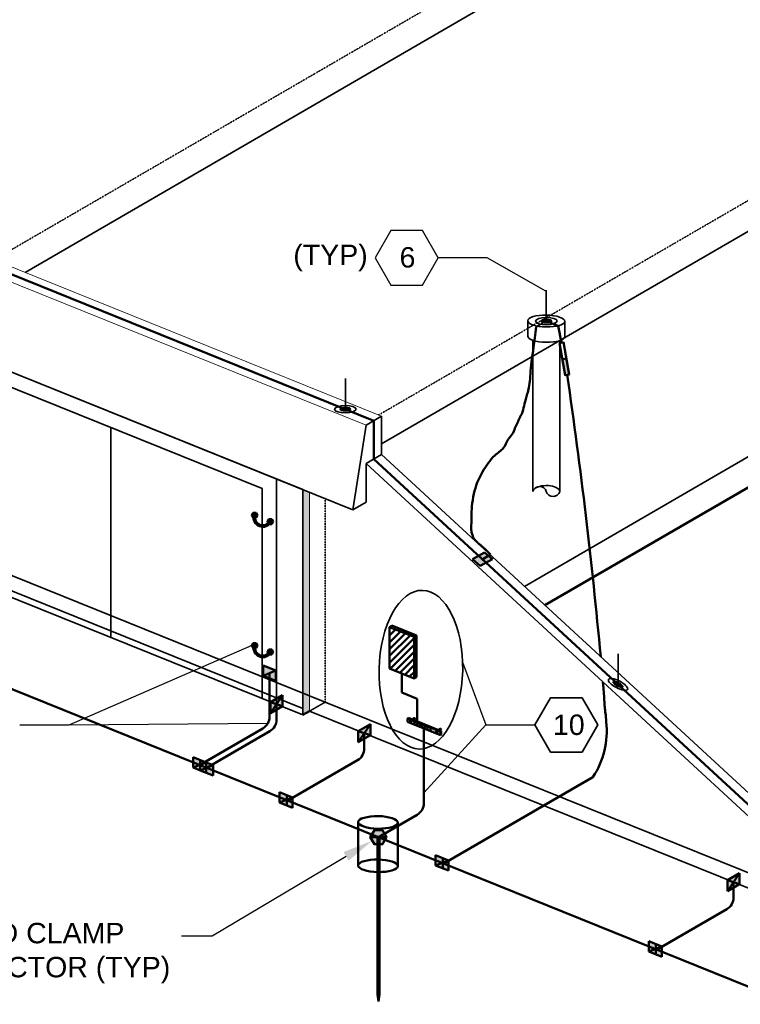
# Model space of a CAD drawing. Header units: inches. Extents: x 0 to 21849, y -2776 to 20143.
# Tile 16 of 47: x 1897 to 2321, y 2518 to 3096. Entities that reach past the tile are written whole.
import ezdxf
from ezdxf import colors
from ezdxf.entities.mleader import LeaderData, LeaderLine
from ezdxf.math import Vec2, Vec3

# ---------------------------------------------------------------- set-up
doc = ezdxf.new("R2010")
doc.units = ezdxf.units.IN
doc.header["$MEASUREMENT"] = 0
doc.linetypes.add('DOT', pattern=[0.25, 0, -0.25])
doc.linetypes.add('HIDDEN2', pattern=[0.1875, 0.125, -0.0625])
doc.layers.add('E-ANNO-TEXT', color=7, linetype='Continuous', lineweight=25)
doc.layers.add('E-DETL-GRPH', color=7, linetype='Continuous', lineweight=35)
doc.layers.add('E-LTNG-COND', color=7, linetype='Continuous', lineweight=50, true_color=0x690000)
doc.layers.add('E-LTNG-TERM', color=7, linetype='Continuous', lineweight=35, true_color=0x690000)
doc.styles.add('Annotative', font='arial.ttf')
doc.styles.get("Standard").update_dxf_attribs({"font": 'arial.ttf'})
doc.dimstyles.new('Annotative', dxfattribs={"dimscale": 0, "dimtxt": 0.18, "dimasz": 0.18, "dimexe": 0.18, "dimexo": 0.0625, "dimgap": 0.09, "dimtad": 0, "dimtih": 1, "dimtoh": 1, "dimdec": 4, "dimzin": 0, "dimdsep": 46, "dimtxsty": 'Standard', "dimcen": 0.09, "dimadec": 0, "dimazin": 0, "dimtfac": 1, "dimtdec": 4, "dimtofl": 0, "dimtmove": 0, "dimatfit": 3, "dimfxl": 1, "dimtolj": 1, "dimtzin": 0, "dimarcsym": 0})

msp = doc.modelspace()

# ---------------------------------------------------------------- hatches: boundary and pattern name
at = {"layer": 'E-DETL-GRPH', "transparency": 33554508}
h = msp.add_hatch(color=9, dxfattribs=at)
h.dxf.hatch_style = 1
h.paths.add_polyline_path([(2067.65, 2818.69), (2063.76, 2820.26), (2063.76, 2687.82), (2067.65, 2690.08)])
at = {"layer": 'E-LTNG-COND'}
h = msp.add_hatch(color=0, dxfattribs=at)
h.dxf.hatch_style = 1
h.paths.add_polyline_path([(2217.9, 2887.51), (2220.26, 2887.92), (2218.62, 2897.38), (2216.26, 2896.97)])
h = msp.add_hatch(color=0, dxfattribs=at)
h.dxf.hatch_style = 1
h.paths.add_polyline_path([(2034.51, 2806.64), (2033.66, 2805.18), (2034.51, 2803.71), (2036.2, 2803.71), (2037.05, 2805.18), (2036.2, 2806.64)])
h = msp.add_hatch(dxfattribs=at)
h.set_pattern_fill('NET3', color=0, scale=5.2668)
h.set_pattern_definition([(0, (513.35054, 1549.47134), (0, 0.65835), []), (60, (513.35054, 1549.47134), (-0.57014782, 0.329175), []), (120, (513.35054, 1549.47134), (-0.57014782, -0.329175), [])])
h.paths.add_polyline_path([(2044.98, 2801.29), (2044.15, 2801.63, -0.880592), (2035.77, 2805.01), (2034.93, 2805.35, 0.902143)])
h = msp.add_hatch(color=0, dxfattribs=at)
h.dxf.hatch_style = 1
h.paths.add_polyline_path([(2043.72, 2802.93), (2042.87, 2801.46), (2043.72, 2800), (2045.41, 2800), (2046.26, 2801.46), (2045.41, 2802.93)])
h = msp.add_hatch(color=0, dxfattribs=at)
h.dxf.hatch_style = 1
h.paths.add_polyline_path([(2163.36, 2779.38), (2168, 2775.52), (2170.53, 2783.31)])
h.paths.add_polyline_path([(2170.53, 2783.31), (2168, 2775.52), (2175.18, 2779.45)])
h = msp.add_hatch(color=0, dxfattribs=at)
h.dxf.hatch_style = 1
h.paths.add_polyline_path([(2116.05, 2740.36), (2114.58, 2739.51), (2129.09, 2733.65), (2130.55, 2734.51)])
h.paths.add_polyline_path([(2130.55, 2734.51), (2129.09, 2733.65), (2129.09, 2709.25), (2130.55, 2710.11)])
h = msp.add_hatch(dxfattribs=at)
h.set_pattern_fill('ANSI31', color=0, scale=22.572)
h.set_pattern_definition([(45, (425.679, 1568.2618), (-1.9951018, 1.9951018), [])])
h.paths.add_polyline_path([(2129.09, 2733.65), (2114.58, 2739.51), (2114.58, 2715.11), (2129.09, 2709.25)])
h = msp.add_hatch(color=0, dxfattribs=at)
h.dxf.hatch_style = 1
h.paths.add_polyline_path([(2034.51, 2730.02), (2033.66, 2728.56), (2034.51, 2727.09), (2036.2, 2727.09), (2037.05, 2728.56), (2036.2, 2730.02)])
h = msp.add_hatch(dxfattribs=at)
h.set_pattern_fill('NET3', color=0, scale=5.2668)
h.set_pattern_definition([(0, (513.35054, 1472.8502), (0, 0.65835), []), (60, (513.35054, 1472.8502), (-0.57014782, 0.329175), []), (120, (513.35054, 1472.8502), (-0.57014782, -0.329175), [])])
h.paths.add_polyline_path([(2044.98, 2724.67), (2044.15, 2725.01, -0.880592), (2035.77, 2728.39), (2034.93, 2728.73, 0.902143)])
h = msp.add_hatch(color=0, dxfattribs=at)
h.dxf.hatch_style = 1
h.paths.add_polyline_path([(2043.72, 2726.31), (2042.87, 2724.84), (2043.72, 2723.38), (2045.41, 2723.38), (2046.26, 2724.84), (2045.41, 2726.31)])
h = msp.add_hatch(color=0, dxfattribs=at)
h.dxf.hatch_style = 1
h.paths.add_polyline_path([(2040.28, 2716.91), (2040.28, 2710.88), (2047.89, 2713.91)])
h.paths.add_polyline_path([(2047.89, 2713.91), (2040.28, 2710.88), (2047.89, 2707.87)])
h = msp.add_hatch(color=0, dxfattribs=at)
h.dxf.hatch_style = 1
h.paths.add_polyline_path([(2051.78, 2692.89), (2051.78, 2699.37), (2044.71, 2695.28), (2044.71, 2688.78)])
h = msp.add_hatch(color=0, dxfattribs=at)
h.dxf.hatch_style = 1
h.paths.add_polyline_path([(2125.71, 2686.09), (2125.22, 2685.81), (2127.53, 2684.88), (2128.02, 2685.16)])
h.paths.add_polyline_path([(2128.8, 2684.85), (2128.31, 2684.56), (2144.51, 2678.03), (2144.99, 2678.31)])
h = msp.add_hatch(color=0, dxfattribs=at)
h.dxf.hatch_style = 1
edge = h.paths.add_edge_path()
edge.add_line((2144.51, 2676), (2144.51, 2678.03))
edge.add_line((2144.51, 2678.03), (2143.65, 2678.37))
edge.add_line((2143.65, 2678.37), (2142.51, 2677.71))
edge.add_ellipse((2142.29, 2677.97), major_axis=(0, -0.385), ratio=0.754079, start_angle=180, end_angle=407.26965, ccw=False)
edge.add_line((2142.29, 2678.36), (2142.87, 2678.69))
edge.add_line((2142.87, 2678.69), (2128.31, 2684.56))
edge.add_line((2128.31, 2684.56), (2127.23, 2683.93))
edge.add_ellipse((2127.01, 2684.19), major_axis=(0, -0.385), ratio=0.754079, start_angle=180, end_angle=407.26965, ccw=False)
edge.add_line((2127.01, 2684.58), (2127.53, 2684.88))
edge.add_line((2127.53, 2684.88), (2125.22, 2685.81))
edge.add_line((2125.22, 2685.81), (2125.22, 2683.78))
edge.add_line((2125.22, 2683.78), (2144.51, 2676))
edge = h.paths.add_edge_path(flags=16)
edge.add_ellipse((2138.76, 2678.81), major_axis=(0, -0.192), ratio=0.754079, start_angle=0, end_angle=360)
edge = h.paths.add_edge_path(flags=16)
edge.add_ellipse((2138.76, 2679.82), major_axis=(0, -0.192), ratio=0.754079, start_angle=0, end_angle=360)
edge = h.paths.add_edge_path(flags=16)
edge.add_ellipse((2136.97, 2679.55), major_axis=(0, -0.192), ratio=0.754079, start_angle=0, end_angle=360)
edge = h.paths.add_edge_path(flags=16)
edge.add_ellipse((2136.97, 2680.56), major_axis=(0, -0.192), ratio=0.754079, start_angle=0, end_angle=360)
edge = h.paths.add_edge_path(flags=16)
edge.add_ellipse((2135.41, 2680.23), major_axis=(0, -0.192), ratio=0.754079, start_angle=0, end_angle=360)
edge = h.paths.add_edge_path(flags=16)
edge.add_ellipse((2135.41, 2681.23), major_axis=(0, -0.192), ratio=0.754079, start_angle=0, end_angle=360)
edge = h.paths.add_edge_path(flags=16)
edge.add_ellipse((2133.84, 2680.81), major_axis=(0, -0.192), ratio=0.754079, start_angle=0, end_angle=360)
edge = h.paths.add_edge_path(flags=16)
edge.add_ellipse((2133.84, 2681.81), major_axis=(0, -0.192), ratio=0.754079, start_angle=0, end_angle=360)
edge = h.paths.add_edge_path(flags=16)
edge.add_ellipse((2132.38, 2681.39), major_axis=(0, -0.192), ratio=0.754079, start_angle=0, end_angle=360)
edge = h.paths.add_edge_path(flags=16)
edge.add_ellipse((2132.38, 2682.4), major_axis=(0, -0.192), ratio=0.754079, start_angle=0, end_angle=360)
edge = h.paths.add_edge_path(flags=16)
edge.add_ellipse((2130.85, 2682.02), major_axis=(0, -0.192), ratio=0.754079, start_angle=0, end_angle=360)
edge = h.paths.add_edge_path(flags=16)
edge.add_ellipse((2130.85, 2683.02), major_axis=(0, -0.192), ratio=0.754079, start_angle=0, end_angle=360)
edge = h.paths.add_edge_path(flags=16)
edge.add_ellipse((2129.23, 2682.66), major_axis=(0, -0.192), ratio=0.754079, start_angle=0, end_angle=360)
edge = h.paths.add_edge_path(flags=16)
edge.add_ellipse((2129.23, 2683.67), major_axis=(0, -0.192), ratio=0.754079, start_angle=0, end_angle=360)
h = msp.add_hatch(color=0, dxfattribs=at)
h.dxf.hatch_style = 1
edge = h.paths.add_edge_path()
edge.add_ellipse((2129.4, 2685.58), major_axis=(0, -0.385), ratio=0.754079, start_angle=227.26965, end_angle=270, ccw=False)
edge.add_line((2129.19, 2685.84), (2128.02, 2685.16))
edge.add_line((2128.02, 2685.16), (2128.24, 2685.07))
edge.add_line((2128.24, 2685.07), (2129.11, 2685.58))
edge = h.paths.add_edge_path()
edge.add_ellipse((2129.4, 2685.58), major_axis=(0, -0.385), ratio=0.754079, start_angle=270, end_angle=317.26965, ccw=False)
edge.add_line((2129.11, 2685.58), (2128.24, 2685.07))
edge.add_line((2128.24, 2685.07), (2128.58, 2684.93))
edge.add_line((2128.58, 2684.93), (2129.2, 2685.3))
edge = h.paths.add_edge_path()
edge.add_ellipse((2129.4, 2685.58), major_axis=(0, -0.385), ratio=0.754079, start_angle=317.26965, end_angle=360, ccw=False)
edge.add_line((2129.2, 2685.3), (2128.58, 2684.93))
edge.add_line((2128.58, 2684.93), (2128.8, 2684.85))
edge.add_line((2128.8, 2684.85), (2129.4, 2685.19))
edge = h.paths.add_edge_path()
edge.add_ellipse((2129.4, 2685.58), major_axis=(0, -0.385), ratio=0.754079, start_angle=0, end_angle=90)
edge.add_line((2129.69, 2685.58), (2129.2, 2685.3))
edge.add_ellipse((2129.4, 2685.58), major_axis=(0, -0.385), ratio=0.754079, start_angle=317.26965, end_angle=360)
edge = h.paths.add_edge_path()
edge.add_line((2128.31, 2684.56), (2128.09, 2684.65))
edge.add_line((2128.09, 2684.65), (2127.3, 2684.19))
edge.add_ellipse((2127.01, 2684.19), major_axis=(0, -0.385), ratio=0.754079, start_angle=50.97478, end_angle=90, ccw=False)
edge.add_ellipse((2127.01, 2684.19), major_axis=(0, -0.385), ratio=0.754079, start_angle=47.26965, end_angle=50.97478, ccw=False)
edge.add_line((2127.23, 2683.93), (2128.31, 2684.56))
edge = h.paths.add_edge_path()
edge.add_line((2128.09, 2684.65), (2127.75, 2684.79))
edge.add_line((2127.75, 2684.79), (2127.21, 2684.48))
edge.add_ellipse((2127.01, 2684.19), major_axis=(0, -0.385), ratio=0.754079, start_angle=90, end_angle=137.26965, ccw=False)
edge.add_line((2127.3, 2684.19), (2128.09, 2684.65))
edge = h.paths.add_edge_path()
edge.add_line((2127.75, 2684.79), (2127.53, 2684.88))
edge.add_line((2127.53, 2684.88), (2127.01, 2684.58))
edge.add_ellipse((2127.01, 2684.19), major_axis=(0, -0.385), ratio=0.754079, start_angle=176.29487, end_angle=180, ccw=False)
edge.add_ellipse((2127.01, 2684.19), major_axis=(0, -0.385), ratio=0.754079, start_angle=137.26965, end_angle=176.29487, ccw=False)
edge.add_line((2127.21, 2684.48), (2127.75, 2684.79))
h = msp.add_hatch(color=0, dxfattribs=at)
h.dxf.hatch_style = 1
edge = h.paths.add_edge_path()
edge.add_ellipse((2129.4, 2685.58), major_axis=(0, -0.385), ratio=0.754079, start_angle=227.26965, end_angle=317.26965)
edge.add_line((2129.2, 2685.3), (2129.69, 2685.58))
edge.add_ellipse((2129.4, 2685.58), major_axis=(0, -0.385), ratio=0.754079, start_angle=90, end_angle=180)
edge.add_line((2129.4, 2685.96), (2129.19, 2685.84))
h = msp.add_hatch(color=0, dxfattribs=at)
h.dxf.hatch_style = 1
h.paths.add_polyline_path([(2103.36, 2675.89), (2103.36, 2682.38), (2096.28, 2678.28), (2096.28, 2671.79)])
h = msp.add_hatch(color=0, dxfattribs=at)
h.dxf.hatch_style = 1
h.paths.add_polyline_path([(2128.24, 2685.07), (2128.02, 2685.16), (2127.53, 2684.88), (2127.75, 2684.79)])
h.paths.add_polyline_path([(2128.58, 2684.93), (2128.24, 2685.07), (2127.75, 2684.79), (2128.09, 2684.65)])
h.paths.add_polyline_path([(2128.8, 2684.85), (2128.58, 2684.93), (2128.09, 2684.65), (2128.31, 2684.56)])
h = msp.add_hatch(color=0, dxfattribs=at)
h.dxf.hatch_style = 1
edge = h.paths.add_edge_path()
edge.add_ellipse((2144.68, 2679.36), major_axis=(0, -0.385), ratio=0.754079, start_angle=227.26965, end_angle=270, ccw=False)
edge.add_line((2144.47, 2679.62), (2143.35, 2678.97))
edge.add_line((2143.35, 2678.97), (2143.57, 2678.88))
edge.add_line((2143.57, 2678.88), (2144.39, 2679.36))
edge = h.paths.add_edge_path()
edge.add_ellipse((2144.68, 2679.36), major_axis=(0, -0.385), ratio=0.754079, start_angle=270, end_angle=317.26965, ccw=False)
edge.add_line((2144.39, 2679.36), (2143.57, 2678.88))
edge.add_line((2143.57, 2678.88), (2143.92, 2678.75))
edge.add_line((2143.92, 2678.75), (2144.48, 2679.07))
edge = h.paths.add_edge_path()
edge.add_ellipse((2144.68, 2679.36), major_axis=(0, -0.385), ratio=0.754079, start_angle=317.26965, end_angle=360, ccw=False)
edge.add_line((2144.48, 2679.07), (2143.92, 2678.75))
edge.add_line((2143.92, 2678.75), (2144.14, 2678.66))
edge.add_line((2144.14, 2678.66), (2144.68, 2678.97))
edge = h.paths.add_edge_path()
edge.add_ellipse((2144.68, 2679.36), major_axis=(0, -0.385), ratio=0.754079, start_angle=0, end_angle=90)
edge.add_line((2144.97, 2679.36), (2144.48, 2679.07))
edge.add_ellipse((2144.68, 2679.36), major_axis=(0, -0.385), ratio=0.754079, start_angle=317.26965, end_angle=360)
h = msp.add_hatch(color=0, dxfattribs=at)
h.dxf.hatch_style = 1
edge = h.paths.add_edge_path()
edge.add_ellipse((2144.68, 2679.36), major_axis=(0, -0.385), ratio=0.754079, start_angle=227.26965, end_angle=317.26965)
edge.add_line((2144.48, 2679.07), (2144.97, 2679.36))
edge.add_ellipse((2144.68, 2679.36), major_axis=(0, -0.385), ratio=0.754079, start_angle=90, end_angle=180)
edge.add_line((2144.68, 2679.74), (2144.47, 2679.62))
h = msp.add_hatch(color=0, dxfattribs=at)
h.dxf.hatch_style = 1
edge = h.paths.add_edge_path()
edge.add_line((2143.09, 2678.6), (2142.87, 2678.69))
edge.add_line((2142.87, 2678.69), (2142.29, 2678.36))
edge.add_ellipse((2142.29, 2677.97), major_axis=(0, -0.385), ratio=0.754079, start_angle=176.29487, end_angle=180, ccw=False)
edge.add_ellipse((2142.29, 2677.97), major_axis=(0, -0.385), ratio=0.754079, start_angle=137.26965, end_angle=176.29487, ccw=False)
edge.add_line((2142.49, 2678.25), (2143.09, 2678.6))
edge = h.paths.add_edge_path()
edge.add_line((2143.43, 2678.46), (2143.09, 2678.6))
edge.add_line((2143.09, 2678.6), (2142.49, 2678.25))
edge.add_ellipse((2142.29, 2677.97), major_axis=(0, -0.385), ratio=0.754079, start_angle=90, end_angle=137.26965, ccw=False)
edge.add_line((2142.58, 2677.97), (2143.43, 2678.46))
edge = h.paths.add_edge_path()
edge.add_line((2143.65, 2678.37), (2143.43, 2678.46))
edge.add_line((2143.43, 2678.46), (2142.58, 2677.97))
edge.add_ellipse((2142.29, 2677.97), major_axis=(0, -0.385), ratio=0.754079, start_angle=50.97478, end_angle=90, ccw=False)
edge.add_ellipse((2142.29, 2677.97), major_axis=(0, -0.385), ratio=0.754079, start_angle=47.26965, end_angle=50.97478, ccw=False)
edge.add_line((2142.51, 2677.71), (2143.65, 2678.37))
h = msp.add_hatch(color=0, dxfattribs=at)
h.dxf.hatch_style = 1
h.paths.add_polyline_path([(2144.99, 2678.31), (2144.51, 2678.03), (2144.51, 2676), (2144.99, 2676.28)])
h = msp.add_hatch(color=0, dxfattribs=at)
h.dxf.hatch_style = 1
h.paths.add_polyline_path([(1999.23, 2662.91), (1999.23, 2656.88), (2006.83, 2659.91)])
h.paths.add_polyline_path([(2006.83, 2659.91), (1999.23, 2656.88), (2006.83, 2653.86)])
h = msp.add_hatch(color=0, dxfattribs=at)
h.dxf.hatch_style = 1
h.paths.add_polyline_path([(2003.39, 2661.23), (2003.39, 2655.2), (2010.99, 2658.23)])
h.paths.add_polyline_path([(2010.99, 2658.23), (2003.39, 2655.2), (2010.99, 2652.19)])
h = msp.add_hatch(color=0, dxfattribs=at)
h.dxf.hatch_style = 1
h.paths.add_polyline_path([(2049.97, 2642.35), (2049.97, 2636.32), (2057.57, 2639.34)])
h.paths.add_polyline_path([(2057.57, 2639.34), (2049.97, 2636.32), (2057.57, 2633.3)])
h = msp.add_hatch(color=0, dxfattribs=at)
h.dxf.hatch_style = 1
h.paths.add_polyline_path([(2105.75, 2620.13), (2103.35, 2615.97), (2105.75, 2611.82), (2110.55, 2611.82), (2112.95, 2615.97), (2110.55, 2620.13)])
h = msp.add_hatch(color=0, dxfattribs=at)
h.dxf.hatch_style = 1
h.paths.add_polyline_path([(2108.65, 2611.82), (2107.65, 2611.82), (2107.65, 2523.49), (2108.65, 2523.49)])
h = msp.add_hatch(color=0, dxfattribs=at)
h.dxf.hatch_style = 1
h.paths.add_polyline_path([(2141.7, 2605.36), (2141.7, 2599.33), (2149.31, 2602.36)])
h.paths.add_polyline_path([(2149.31, 2602.36), (2141.7, 2599.33), (2149.31, 2596.32)])
h = msp.add_hatch(color=0, dxfattribs=at)
h.dxf.hatch_style = 1
h.paths.add_polyline_path([(2320.42, 2588.32), (2320.42, 2594.8), (2313.34, 2590.71), (2313.34, 2584.21)])
h = msp.add_hatch(color=0, dxfattribs=at)
h.dxf.hatch_style = 1
h.paths.add_polyline_path([(2267.03, 2554.77), (2267.03, 2548.74), (2274.64, 2551.77)])
h.paths.add_polyline_path([(2274.64, 2551.77), (2267.03, 2548.74), (2274.64, 2545.73)])
h = msp.add_hatch(color=0, dxfattribs=at)
h.dxf.hatch_style = 1
h.paths.add_polyline_path([(2108.15, 2523.49), (2107.65, 2523.49), (2108.15, 2519.44)])
h.paths.add_polyline_path([(2108.65, 2523.49), (2108.15, 2523.49), (2108.15, 2519.44)])
at = {"layer": 'E-LTNG-TERM'}
h = msp.add_hatch(color=0, dxfattribs=at)
h.dxf.hatch_style = 1
edge = h.paths.add_edge_path()
edge.add_line((2205.8, 2919.74), (2204.8, 2920.15))
edge.add_ellipse((2206.8, 2919.34), major_axis=(3.16, 0.03), ratio=0.336663, start_angle=129.00175, end_angle=130.97666)
edge.add_line((2204.72, 2920.12), (2203.71, 2919.54))
edge.add_ellipse((2206.8, 2919.34), major_axis=(3.16, 0.03), ratio=0.336663, start_angle=167.57112, end_angle=309.00175)
edge.add_line((2208.8, 2918.53), (2207.8, 2918.94))
edge.add_ellipse((2206.8, 2919.34), major_axis=(1.58, 0.02), ratio=0.336663, start_angle=129.00175, end_angle=309.00175, ccw=False)
edge = h.paths.add_edge_path()
edge.add_ellipse((2206.8, 2919.34), major_axis=(3.16, 0.03), ratio=0.336663, start_angle=89.79804, end_angle=129.00175)
edge.add_line((2204.8, 2920.15), (2205.8, 2919.74))
edge.add_ellipse((2206.8, 2919.34), major_axis=(1.58, 0.02), ratio=0.336663, start_angle=89.79804, end_angle=129.00175, ccw=False)
edge.add_line((2206.8, 2919.87), (2206.8, 2920.4))
edge = h.paths.add_edge_path()
edge.add_ellipse((2206.8, 2919.34), major_axis=(3.16, 0.03), ratio=0.336663, start_angle=309.00175, end_angle=449.79804)
edge.add_line((2206.8, 2920.4), (2206.8, 2919.87))
edge.add_ellipse((2206.8, 2919.34), major_axis=(1.58, 0.02), ratio=0.336663, start_angle=309.00175, end_angle=449.79804, ccw=False)
edge.add_line((2207.8, 2918.94), (2208.8, 2918.53))
edge = h.paths.add_edge_path(flags=17)
edge.add_ellipse((2206.8, 2919.34), major_axis=(3.16, 0.03), ratio=0.336663, start_angle=130.97666, end_angle=167.57112)
edge.add_line((2203.71, 2919.54), (2204.72, 2920.12))
h = msp.add_hatch(color=0, dxfattribs=at)
h.dxf.hatch_style = 1
edge = h.paths.add_edge_path()
edge.add_ellipse((2206.8, 2919.34), major_axis=(1.58, 0.02), ratio=0.336663, start_angle=89.79804, end_angle=209.87715)
edge.add_line((2205.43, 2919.06), (2206.8, 2919.34))
edge.add_line((2206.8, 2919.34), (2206.8, 2919.87))
edge = h.paths.add_edge_path()
edge.add_ellipse((2206.8, 2919.34), major_axis=(1.58, 0.02), ratio=0.336663, start_angle=29.87715, end_angle=89.79804)
edge.add_line((2206.8, 2919.87), (2206.8, 2919.34))
edge.add_line((2206.8, 2919.34), (2208.17, 2919.62))
edge = h.paths.add_edge_path()
edge.add_ellipse((2206.8, 2919.34), major_axis=(1.58, 0.02), ratio=0.336663, start_angle=209.87715, end_angle=389.87715)
edge.add_line((2208.17, 2919.62), (2205.43, 2919.06))
h = msp.add_hatch(color=0, dxfattribs=at)
h.dxf.hatch_style = 1
edge = h.paths.add_edge_path()
edge.add_ellipse((2088.68, 2867.51), major_axis=(3.16, 0.03), ratio=0.336663, start_angle=89.79804, end_angle=129.00175)
edge.add_line((2086.69, 2868.32), (2087.68, 2867.92))
edge.add_ellipse((2088.68, 2867.51), major_axis=(1.58, 0.02), ratio=0.336663, start_angle=89.79804, end_angle=129.00175, ccw=False)
edge.add_line((2088.68, 2868.05), (2088.68, 2868.58))
edge = h.paths.add_edge_path()
edge.add_ellipse((2088.68, 2867.51), major_axis=(3.16, 0.03), ratio=0.336663, start_angle=129.00175, end_angle=166.14227)
edge.add_arc((2088.08, 2880.53), 13.03, 259.06246, 265.70156)
edge.add_ellipse((2088.68, 2867.51), major_axis=(1.58, 0.02), ratio=0.336663, start_angle=129.00175, end_angle=175.76496, ccw=False)
edge.add_line((2087.68, 2867.92), (2086.69, 2868.32))
edge = h.paths.add_edge_path()
edge.add_ellipse((2088.68, 2867.51), major_axis=(3.16, 0.03), ratio=0.336663, start_angle=309.00175, end_angle=449.79804)
edge.add_line((2088.68, 2868.58), (2088.68, 2868.05))
edge.add_ellipse((2088.68, 2867.51), major_axis=(1.58, 0.02), ratio=0.336663, start_angle=309.00175, end_angle=449.79804, ccw=False)
edge.add_line((2089.68, 2867.11), (2090.68, 2866.71))
edge = h.paths.add_edge_path()
edge.add_ellipse((2088.68, 2867.51), major_axis=(1.58, 0.02), ratio=0.336663, start_angle=175.76496, end_angle=309.00175, ccw=False)
edge.add_arc((2088.08, 2880.53), 13.03, 259.06246, 265.70156, ccw=False)
edge.add_ellipse((2088.68, 2867.51), major_axis=(3.16, 0.03), ratio=0.336663, start_angle=166.14227, end_angle=309.00175)
edge.add_line((2090.68, 2866.71), (2089.68, 2867.11))
h = msp.add_hatch(color=0, dxfattribs=at)
h.dxf.hatch_style = 1
edge = h.paths.add_edge_path()
edge.add_ellipse((2088.68, 2867.51), major_axis=(1.58, 0.02), ratio=0.336663, start_angle=89.79804, end_angle=360)
edge.add_ellipse((2088.68, 2867.51), major_axis=(1.58, 0.02), ratio=0.336663, start_angle=0, end_angle=89.79804)
h = msp.add_hatch(color=0, dxfattribs=at)
h.dxf.hatch_style = 1
edge = h.paths.add_edge_path(flags=17)
edge.add_ellipse((2248.96, 2705.76), major_axis=(2.8, -1.46), ratio=0.336663, start_angle=99.9458, end_angle=141.28753)
edge.add_line((2247.08, 2707.49), (2248.02, 2706.63))
edge.add_ellipse((2248.96, 2705.76), major_axis=(1.4, -0.73), ratio=0.336663, start_angle=99.9458, end_angle=141.44313, ccw=False)
edge.add_line((2248.96, 2706.35), (2248.96, 2706.95))
edge = h.paths.add_edge_path()
edge.add_ellipse((2248.96, 2705.76), major_axis=(2.8, -1.46), ratio=0.336663, start_angle=320.97634, end_angle=459.9458)
edge.add_line((2248.96, 2706.95), (2248.96, 2706.35))
edge.add_ellipse((2248.96, 2705.76), major_axis=(1.4, -0.73), ratio=0.336663, start_angle=320.82074, end_angle=459.9458, ccw=False)
edge.add_line((2249.89, 2704.9), (2250.83, 2704.03))
edge = h.paths.add_edge_path()
edge.add_ellipse((2248.96, 2705.76), major_axis=(1.4, -0.73), ratio=0.336663, start_angle=141.44313, end_angle=320.82074, ccw=False)
edge.add_line((2248.02, 2706.63), (2247.08, 2707.49))
edge.add_ellipse((2248.96, 2705.76), major_axis=(2.8, -1.46), ratio=0.336663, start_angle=141.28753, end_angle=320.97634)
edge.add_line((2250.83, 2704.03), (2249.89, 2704.9))
h = msp.add_hatch(color=0, dxfattribs=at)
h.dxf.hatch_style = 1
edge = h.paths.add_edge_path()
edge.add_ellipse((2248.96, 2705.76), major_axis=(1.4, -0.73), ratio=0.336663, start_angle=0, end_angle=360)

# ---------------------------------------------------------------- linework, layer by layer
at = {"layer": 'E-ANNO-TEXT', "color": 0}
msp.add_lwpolyline([(2115.48, 2940.51), (2133.94, 2940.51), (2143.17, 2956.5), (2133.94, 2972.49), (2115.48, 2972.49), (2106.25, 2956.5)], close=True, dxfattribs=at)
at = {"layer": 'E-DETL-GRPH', "color": 9}
for p, q in [((1900.52, 2947.92), (2670.26, 3394.63)), ((2109.99, 2847.09), (2896.32, 3303.42)), ((1808.4, 2923.29), (2093.06, 2808.43)), ((1837.71, 2911.47), (2063.76, 2820.26)), ((2198.92, 2908.02), (2198.92, 2819.11)), ((1861.6, 2892.8), (2039.87, 2820.87)), ((2100.87, 2858.11), (2109.99, 2863.4)), ((2109.99, 2863.4), (2109.99, 2840.83)), ((1950.73, 2856.84), (1950.73, 2733.43)), ((2100.87, 2858.11), (2093.06, 2808.43)), ((2100.86, 2835.53), (2109.99, 2840.83)), ((2100.86, 2835.53), (2100.86, 2812.96)), ((2048.25, 2694.08), (2048.25, 2826.52)), ((2039.87, 2697.46), (2039.87, 2820.87)), ((2063.76, 2820.26), (2063.76, 2687.82)), ((1837.71, 2779.03), (2063.76, 2687.82)), ((2067.65, 2690.08), (2387.93, 2560.85))]:
    msp.add_line(p, q, dxfattribs=at)
at = {"layer": 'E-DETL-GRPH', "color": 9, "linetype": 'DOT', "ltscale": 0.15}
for p, q in [((2070.58, 3064.67), (2255.26, 3171.85)), ((2285.52, 2967.01), (2583.45, 3139.91)), ((1882.16, 2955.33), (2070.58, 3064.67)), ((2108.22, 2864.12), (2285.52, 2967.01))]:
    msp.add_line(p, q, dxfattribs=at)
at = {"layer": 'E-DETL-GRPH', "color": 9, "linetype": 'Continuous'}
for p, q in [((2193.95, 2763.37), (2896.33, 3170.96)), ((2195.85, 2919.52), (2195.85, 2910.46)), ((2217.75, 2919.16), (2217.75, 2910.13)), ((2214.68, 2907.79), (2214.68, 2819.11)), ((1850.72, 2786.59), (2076.78, 2695.37)), ((1841.59, 2781.3), (2063.76, 2691.65)), ((2076.78, 2695.37), (2397.06, 2566.14))]:
    msp.add_line(p, q, dxfattribs=at)
at = {"layer": 'E-DETL-GRPH', "color": 9, "lineweight": 9}
for p, q in [((1825.33, 2978.26), (2109.99, 2863.4)), ((1816.21, 2972.97), (2100.87, 2858.11)), ((2109.99, 2840.83), (2397.06, 2575.99)), ((2100.86, 2835.53), (2387.93, 2570.7)), ((2067.65, 2818.69), (2067.65, 2690.08))]:
    msp.add_line(p, q, dxfattribs=at)
at = {"layer": 'E-DETL-GRPH', "color": 9, "linetype": 'HIDDEN2'}
for p, q in [((2076.78, 2695.37), (2076.78, 2815.01)), ((2067.65, 2690.08), (2076.78, 2695.37))]:
    msp.add_line(p, q, dxfattribs=at)
at = {"layer": 'E-DETL-GRPH', "color": 0}
msp.add_line((2093.06, 2808.43), (2100.86, 2812.96), dxfattribs=at)
msp.add_lwpolyline([(2209.35, 2666), (2227.81, 2666), (2237.04, 2681.98), (2227.81, 2697.97), (2209.35, 2697.97), (2200.12, 2681.98)], close=True, dxfattribs=at)
at = {"layer": 'E-DETL-GRPH', "color": 9, "linetype": 'Continuous'}
for centre, start, end in [((2202.86, 2817.97), 16.10967, 163.89033), ((2210.74, 2820.25), 196.10967, 343.89033)]:
    msp.add_arc(centre, 4.1, start, end, dxfattribs=at)
at = {"layer": 'E-DETL-GRPH', "color": 9}
msp.add_ellipse((2206.8, 2919.34), major_axis=(10.95, -0.18), ratio=0.31706, dxfattribs=at)
at = {"layer": 'E-DETL-GRPH', "color": 0, "linetype": 'Continuous'}
for centre, major_axis, ratio in [((2206.8, 2919.34), (3.16, 0.03), 0.336663), ((2133.06, 2714.41), (-1.02, -46.65), 0.526842)]:
    msp.add_ellipse(centre, major_axis=major_axis, ratio=ratio, dxfattribs=at)
at = {"layer": 'E-DETL-GRPH', "color": 9}
for centre, major_axis, ratio, start_param, end_param in [((2206.8, 2910.32), (10.95, -0.18), 0.31706, 3.141593, 6.283185), ((2206.8, 2819.11), (7.88, 0), 0.448424, 5.300183, 9.424778)]:
    msp.add_ellipse(centre, major_axis=major_axis, ratio=ratio, start_param=start_param, end_param=end_param, dxfattribs=at)
at = {"layer": 'E-LTNG-COND', "color": 0}
for p, q in [((2205.98, 2752.27), (2896.3, 3153)), ((2105.43, 2860.76), (1820.77, 2975.61)), ((2206.8, 2919.34), (2213.73, 2916.54)), ((2215.8, 2906.63), (2213.73, 2916.54)), ((2218.62, 2897.38), (2216.26, 2896.97)), ((1446.7, 2882.87), (2351.6, 2517.75)), ((2105.43, 2860.76), (2105.43, 2838.18)), ((2105.43, 2838.18), (2357.17, 2605.92)), ((2034.93, 2805.35), (2035.77, 2805.01)), ((2044.15, 2801.63), (2044.98, 2801.29)), ((2163.36, 2779.38), (2170.53, 2783.31)), ((2163.36, 2779.38), (2168, 2775.52)), ((2175.18, 2779.45), (2168, 2775.52)), ((2169.47, 2779.44), (2174.05, 2782.07)), ((2170.53, 2783.31), (2175.18, 2779.45)), ((2116.05, 2740.36), (2114.58, 2739.51)), ((2114.58, 2739.51), (2129.09, 2733.65)), ((2114.58, 2739.51), (2114.58, 2715.11)), ((2116.05, 2740.36), (2130.55, 2734.51)), ((2130.55, 2734.51), (2129.09, 2733.65)), ((2129.09, 2733.65), (2129.09, 2709.25)), ((2130.55, 2734.51), (2130.55, 2710.11)), ((2034.93, 2728.73), (2035.77, 2728.39)), ((2044.15, 2725.01), (2044.98, 2724.67)), ((2040.28, 2716.92), (2040.28, 2710.88)), ((2040.29, 2716.91), (2047.89, 2713.91)), ((2040.29, 2716.91), (2047.89, 2713.91)), ((2114.58, 2715.11), (2129.09, 2709.25)), ((2047.89, 2713.91), (2040.28, 2710.88)), ((2047.89, 2707.87), (2040.28, 2710.88)), ((2044.09, 2712.39), (2044.09, 2686.82)), ((2047.89, 2713.91), (2047.89, 2707.87)), ((2121.83, 2712.18), (2121.83, 2700.96)), ((2130.55, 2710.11), (2129.09, 2709.25)), ((2051.78, 2699.37), (2044.71, 2695.28)), ((2051.78, 2699.37), (2044.71, 2688.78)), ((2051.78, 2699.38), (2051.78, 2692.89)), ((2121.83, 2700.96), (2130.9, 2697.3)), ((2130.9, 2697.3), (2130.9, 2682.84)), ((2044.71, 2695.28), (2044.71, 2688.78)), ((2044.71, 2695.28), (2051.78, 2692.89)), ((2044.71, 2688.78), (2051.78, 2692.89)), ((2048.25, 2694.08), (2048.25, 2685.15)), ((2125.71, 2686.09), (2125.22, 2685.81)), ((2125.22, 2685.81), (2125.22, 2683.78)), ((2125.22, 2685.81), (2144.51, 2678.03)), ((2125.71, 2686.09), (2144.99, 2678.31)), ((2129.4, 2685.96), (2127.01, 2684.58)), ((2129.11, 2685.58), (2127.21, 2684.48)), ((2129.69, 2685.58), (2127.3, 2684.19)), ((2003.03, 2658.39), (2040.1, 2679.91)), ((2103.36, 2682.38), (2096.28, 2678.28)), ((2103.36, 2682.38), (2096.28, 2671.79)), ((2103.36, 2682.39), (2103.36, 2675.89)), ((2125.22, 2683.78), (2144.51, 2676)), ((2129.4, 2685.19), (2127.23, 2683.93)), ((2134.86, 2679.89), (2134.86, 2636.08)), ((2144.68, 2679.74), (2142.29, 2678.36)), ((2006.81, 2656.49), (2044.26, 2678.23)), ((2096.28, 2678.28), (2096.28, 2671.79)), ((2096.28, 2678.28), (2103.36, 2675.89)), ((2096.28, 2671.79), (2103.36, 2675.89)), ((2099.82, 2677.09), (2099.82, 2668.15)), ((2144.39, 2679.36), (2142.49, 2678.25)), ((2144.68, 2678.97), (2142.51, 2677.71)), ((2144.97, 2679.36), (2142.58, 2677.97)), ((2144.99, 2678.31), (2144.51, 2678.03)), ((2144.51, 2678.03), (2144.51, 2676)), ((2144.99, 2676.28), (2144.51, 2676)), ((2144.99, 2678.31), (2144.99, 2676.28)), ((1999.23, 2662.92), (1999.23, 2656.88)), ((1999.23, 2662.91), (2006.83, 2659.91)), ((1999.23, 2662.91), (2006.83, 2659.91)), ((2006.83, 2659.91), (1999.23, 2656.88)), ((2006.83, 2653.86), (1999.23, 2656.88)), ((2003.39, 2661.24), (2003.39, 2655.2)), ((2003.39, 2661.23), (2010.99, 2658.23)), ((2003.39, 2661.23), (2010.99, 2658.23)), ((2010.99, 2658.23), (2003.39, 2655.2)), ((2006.81, 2656.71), (2007.56, 2656.71)), ((2006.83, 2659.91), (2006.83, 2653.86)), ((2010.99, 2658.23), (2010.99, 2652.19)), ((2054.86, 2637.45), (2095.83, 2661.23)), ((2010.99, 2652.19), (2003.39, 2655.2)), ((2205.3, 2634.54), (2234.22, 2651.32)), ((2049.97, 2642.36), (2049.97, 2636.32)), ((2049.97, 2642.35), (2057.57, 2639.34)), ((2049.97, 2642.35), (2057.57, 2639.34)), ((2057.57, 2639.34), (2049.97, 2636.32)), ((2054.18, 2640.66), (2054.18, 2634.61)), ((2057.57, 2639.34), (2057.57, 2633.3)), ((2057.57, 2633.3), (2049.97, 2636.32)), ((2146.59, 2600.47), (2205.3, 2634.54)), ((2108.15, 2615.97), (2130.88, 2629.16)), ((2096.22, 2624.86), (2096.22, 2599.38)), ((2119.5, 2624.47), (2119.5, 2598.99)), ((2103.35, 2615.97), (2112.95, 2615.97)), ((2107.65, 2615.97), (2108.65, 2615.97)), ((2107.65, 2615.97), (2107.65, 2523.49)), ((2108.65, 2615.97), (2108.65, 2523.49)), ((2141.7, 2605.37), (2141.7, 2599.33)), ((2141.7, 2605.36), (2149.31, 2602.36)), ((2141.7, 2605.36), (2149.31, 2602.36)), ((2149.31, 2602.36), (2141.7, 2599.33)), ((2149.31, 2596.32), (2141.7, 2599.33)), ((2145.91, 2603.67), (2145.91, 2597.63)), ((2149.31, 2602.36), (2149.31, 2596.32)), ((2320.42, 2594.8), (2313.34, 2590.71)), ((2320.42, 2594.8), (2313.34, 2584.21)), ((2320.42, 2594.81), (2320.42, 2588.32)), ((2313.34, 2590.71), (2313.34, 2584.21)), ((2313.34, 2590.71), (2320.42, 2588.32)), ((2313.34, 2584.21), (2320.42, 2588.32)), ((2316.88, 2589.51), (2316.88, 2580.57)), ((2271.92, 2549.88), (2312.9, 2573.65)), ((2267.03, 2554.78), (2267.03, 2548.74)), ((2267.04, 2554.77), (2274.64, 2551.77)), ((2267.04, 2554.77), (2274.64, 2551.77)), ((2271.24, 2553.08), (2271.24, 2547.04)), ((2274.64, 2551.77), (2267.03, 2548.74)), ((2274.64, 2545.73), (2267.03, 2548.74)), ((2274.64, 2551.77), (2274.64, 2545.73)), ((2107.65, 2523.49), (2108.65, 2523.49)), ((2107.65, 2523.49), (2108.15, 2519.44)), ((2108.15, 2519.44), (2108.15, 2523.49)), ((2108.65, 2523.49), (2108.15, 2519.44))]:
    msp.add_line(p, q, dxfattribs=at)
at = {"layer": 'E-LTNG-COND', "color": 9}
msp.add_line((2063.76, 2687.82), (2067.65, 2690.08), dxfattribs=at)
at = {"layer": 'E-LTNG-COND', "color": 0}
for points in [[(2216.99, 2906.84), (2220.26, 2887.92), (2217.9, 2887.51), (2214.62, 2906.43)], [(2037.05, 2805.18), (2036.2, 2806.64), (2034.51, 2806.64), (2033.66, 2805.18), (2034.51, 2803.71), (2036.2, 2803.71)], [(2046.26, 2801.46), (2045.41, 2802.93), (2043.72, 2802.93), (2042.87, 2801.46), (2043.72, 2800), (2045.41, 2800)], [(2037.05, 2728.56), (2036.2, 2730.02), (2034.51, 2730.02), (2033.66, 2728.56), (2034.51, 2727.09), (2036.2, 2727.09)], [(2046.26, 2724.84), (2045.41, 2726.31), (2043.72, 2726.31), (2042.87, 2724.84), (2043.72, 2723.38), (2045.41, 2723.38)], [(2112.95, 2615.97), (2110.55, 2620.13), (2105.75, 2620.13), (2103.35, 2615.97), (2105.75, 2611.82), (2110.55, 2611.82)]]:
    msp.add_lwpolyline(points, close=True, dxfattribs=at)
for centre, radius, start, end in [((-918.93, 2430.9), 3171.09, 5.26759, 8.28259), ((2040.17, 2803.84), 5.45, 163.91636, 332.13631), ((2040.17, 2803.85), 4.55, 165.29255, 330.76012), ((2040.17, 2727.22), 5.45, 163.91636, 332.13631), ((2040.17, 2727.23), 4.55, 165.29255, 330.76012), ((2036.09, 2686.82), 8, 300.1278, 0), ((2040.25, 2685.15), 8, 300.1278, 0), ((2192.76, 2678.51), 49.58, 326.73898, 6.06702), ((2091.82, 2668.15), 8, 300.1278, 0), ((2126.86, 2636.08), 8, 300.1278, 0), ((2308.88, 2580.57), 8, 300.1278, 0)]:
    msp.add_arc(centre, radius, start, end, dxfattribs=at)
for centre, major_axis, ratio in [((2129.4, 2685.58), (0, -0.385), 0.754079), ((2127.01, 2684.19), (0, -0.385), 0.754079), ((2129.23, 2683.67), (0, -0.192), 0.754079), ((2129.23, 2682.66), (0, -0.192), 0.754079), ((2130.85, 2683.02), (0, -0.192), 0.754079), ((2130.85, 2682.02), (0, -0.192), 0.754079), ((2132.38, 2682.4), (0, -0.192), 0.754079), ((2132.38, 2681.39), (0, -0.192), 0.754079), ((2133.84, 2681.81), (0, -0.192), 0.754079), ((2133.84, 2680.81), (0, -0.192), 0.754079), ((2135.41, 2681.23), (0, -0.192), 0.754079), ((2135.41, 2680.23), (0, -0.192), 0.754079), ((2136.97, 2680.56), (0, -0.192), 0.754079), ((2136.97, 2679.55), (0, -0.192), 0.754079), ((2138.76, 2679.82), (0, -0.192), 0.754079), ((2144.68, 2679.36), (0, -0.385), 0.754079), ((2138.76, 2678.81), (0, -0.192), 0.754079), ((2142.29, 2677.97), (0, -0.385), 0.754079), ((2107.86, 2624.67), (11.64, -0.19), 0.31706), ((2107.86, 2599.18), (11.64, -0.19), 0.31706)]:
    msp.add_ellipse(centre, major_axis=major_axis, ratio=ratio, dxfattribs=at)
for centre in [(2127.26, 2684.34), (2142.54, 2678.11)]:
    msp.add_ellipse(centre, major_axis=(0, -0.385), ratio=0.754079, start_param=4.03127, end_param=6.218519, dxfattribs=at)
msp.add_open_spline([(2200.84, 2915.88), (2199.92, 2906.52), (2197.49, 2894.59), (2197.37, 2881.65), (2194.9, 2874.7), (2193.74, 2869.39), (2192.58, 2864.63), (2191.12, 2862.8), (2189.97, 2859.41), (2188.3, 2856.47), (2187.14, 2852.72), (2183.92, 2849.85), (2182.24, 2844.45), (2176.12, 2840.51), (2172.69, 2835.94), (2169.25, 2831.04), (2165.98, 2824.33), (2164.17, 2817.99), (2162.89, 2810.18), (2162.84, 2804.64), (2162.7, 2799.04), (2162.63, 2795.64), (2163.41, 2793.52), (2163.97, 2791.75), (2164.61, 2790.68), (2166.03, 2789.62), (2167.3, 2788.28), (2169.15, 2786.86), (2170.29, 2785.78), (2174.05, 2782.07)], degree=3, dxfattribs=at)
msp.add_open_spline([(2240.04, 2707.13), (2240.9, 2696.67), (2241.05, 2691.57), (2241.79, 2687.88), (2242.06, 2683.75)], degree=3, knots=[0.264652, 0.264652, 0.264652, 0.264652, 1, 2, 2, 2, 2], dxfattribs=at)
at = {"layer": 'E-LTNG-TERM', "color": 0}
for p, q in [((2206.8, 2919.34), (2206.8, 2937.4)), ((2206.8, 2919.34), (2200.84, 2915.88)), ((2088.68, 2867.51), (2088.68, 2885.57)), ((2248.96, 2705.76), (2248.96, 2723.82))]:
    msp.add_line(p, q, dxfattribs=at)
for centre, major_axis in [((2206.8, 2919.34), (6.32, 0.07)), ((2206.8, 2919.34), (1.58, 0.02)), ((2088.68, 2867.51), (6.32, 0.07)), ((2088.68, 2867.51), (3.16, 0.03)), ((2088.68, 2867.51), (1.58, 0.02)), ((2248.96, 2705.76), (5.61, -2.92)), ((2248.96, 2705.76), (2.8, -1.46)), ((2248.96, 2705.76), (1.4, -0.73))]:
    msp.add_ellipse(centre, major_axis=major_axis, ratio=0.336663, dxfattribs=at)

# ---------------------------------------------------------------- texts
at = {"layer": 'E-ANNO-TEXT', "color": 0, "insert": (2101.83, 2964.25), "char_height": 12, "width": 44.2547, "attachment_point": 3, "style": 'Annotative'}
msp.add_mtext('(TYP)', dxfattribs=at)

# ---------------------------------------------------------------- leaders
at = {"layer": 'E-ANNO-TEXT', "color": 0}
ml = msp.add_multileader_mtext('Standard', dxfattribs=at)
ml.set_content('6   ')
ml.set_leader_properties()
ml.build(insert=Vec2(0, 0))
ml.multileader.update_dxf_attribs({"leader_type": 0, "text_right_attachment_type": 3, "dogleg_length": 24, "arrow_head_size": 18})
ctx = ml.context
ctx.base_point, ctx.char_height, ctx.arrow_head_size, ctx.landing_gap_size, ctx.plane_origin = Vec3(2112.53, 2956.69), 12, 18, 8, Vec3(2055.85, 2918.47)
ctx.right_attachment = 3
notes = []
notes.append((ctx, [(0, (1, 1, 0), (2088.53, 2956.69), (1, 0), 24, [(0, [(2060.3, 2885.05)], 0, [])])]))
ctx.mtext.insert, ctx.mtext.width, ctx.mtext.defined_height, ctx.mtext.flow_direction = Vec3(2120.53, 2962.79), 81.3053, 11.98, 5
ml = msp.add_multileader_mtext('Standard', dxfattribs=at)
ml.set_content('5   ')
ml.set_leader_properties()
ml.build(insert=Vec2(0, 0))
ml.multileader.update_dxf_attribs({"leader_type": 0, "text_right_attachment_type": 3, "dogleg_length": 24, "arrow_head_size": 18})
ctx = ml.context
ctx.base_point, ctx.char_height, ctx.arrow_head_size, ctx.landing_gap_size, ctx.plane_origin = Vec3(1866.6, 2682.02), 12, 18, 8, Vec3(1809.92, 2643.8)
ctx.right_attachment = 3
notes.append((ctx, [(0, (1, 1, 0), (1842.6, 2682.02), (1, 0), 24, [(0, [(1814.37, 2610.38)], 0, [])])]))
ctx.mtext.insert, ctx.mtext.width, ctx.mtext.defined_height, ctx.mtext.flow_direction = Vec3(1874.6, 2688.12), 81.3053, 11.98, 5
ml = msp.add_multileader_mtext('Standard', dxfattribs=at)
ml.set_content('BOLTED CLAMP CONNECTOR (TYP)')
ml.set_leader_properties()
ml.build(insert=Vec2(0, 0))
ml.multileader.update_dxf_attribs({"dogleg_length": 18, "arrow_head_size": 18})
ctx = ml.context
ctx.base_point, ctx.char_height, ctx.arrow_head_size, ctx.landing_gap_size, ctx.plane_origin = Vec3(1821.31, 2557.86), 12, 18, 8, Vec3(1741.36, 2480.14)
notes.append((ctx, [(1, (1, 1, 0), (2010.33, 2557.86), (-1, 0), 18, [(0, [(2104.55, 2613.9)], 0, [])])]))
ctx.mtext.insert, ctx.mtext.width, ctx.mtext.flow_direction = Vec3(1829.31, 2565.62), 195.8778, 5
at = {"layer": 'E-DETL-GRPH', "color": 0}
for points in [[(2206.57, 2936.81), (2172.09, 2956.5), (2143.17, 2956.5)], [(2033.66, 2728.56), (1926.16, 2681.83), (1897.24, 2681.83)], [(2157.6, 2718.93), (2171.2, 2681.98), (2200.12, 2681.98)], [(2043.02, 2682.83), (1926.16, 2681.83), (1897.24, 2681.83)], [(2134.86, 2642), (2171.2, 2681.98), (2200.12, 2681.98)]]:
    msp.add_leader(points, dimstyle='Annotative', override={"dimscale": 0, "dimasz": 0.14, "dimgap": 0.09, "dimtad": 0}, dxfattribs=at)
at = {"layer": 'E-DETL-GRPH', "color": 0, "linetype": 'Continuous'}
ml = msp.add_multileader_mtext('Standard', dxfattribs=at)
ml.set_content('10   ')
ml.set_leader_properties()
ml.build(insert=Vec2(0, 0))
ml.multileader.update_dxf_attribs({"leader_type": 0, "text_right_attachment_type": 3, "dogleg_length": 24, "arrow_head_size": 18})
ctx = ml.context
ctx.base_point, ctx.char_height, ctx.arrow_head_size, ctx.landing_gap_size, ctx.plane_origin = Vec3(2202.71, 2681.94), 12, 18, 8, Vec3(2146.03, 2643.72)
ctx.right_attachment = 3
notes.append((ctx, [(0, (1, 1, 0), (2178.71, 2681.94), (1, 0), 24, [(0, [(2150.48, 2610.3)], 0, [])])]))
ctx.mtext.insert, ctx.mtext.width, ctx.mtext.defined_height, ctx.mtext.flow_direction = Vec3(2210.71, 2688.04), 81.3053, 11.98, 5
for ctx, leaders in notes:
    for number, flags, end, landing, length, lines in leaders:
        leader = LeaderData()
        leader.index, (leader.has_last_leader_line, leader.has_dogleg_vector, leader.attachment_direction) = number, flags
        leader.last_leader_point, leader.dogleg_vector, leader.dogleg_length = Vec3(end), Vec3(landing), length
        for number, points, colour, breaks in lines:
            line = LeaderLine()
            line.index, line.vertices, line.color, line.breaks = number, Vec3.list(points), colors.encode_raw_color(colour), breaks
            leader.lines.append(line)
        ctx.leaders.append(leader)

doc.saveas('drawing.dxf')
